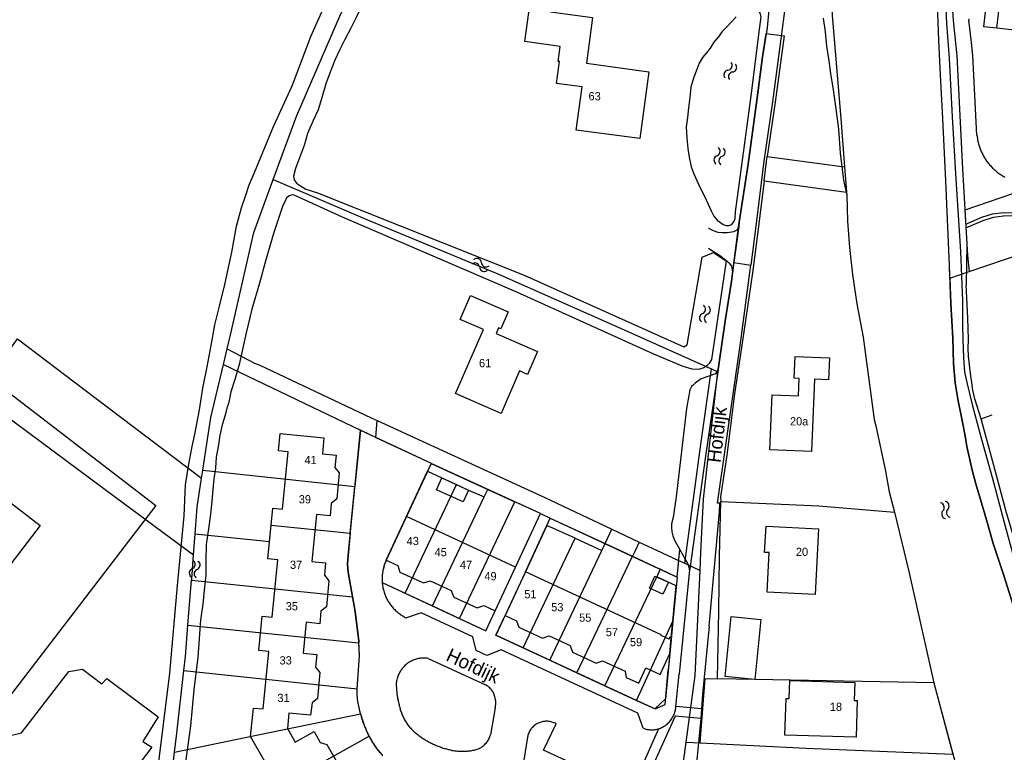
# Model space of a CAD drawing. Extents: x 123992 to 125854, y 449108 to 451911.
# Tile 90 of 175: x 124783 to 124963, y 451134 to 451268. Entities that reach past the tile are written whole.
import ezdxf
from ezdxf.enums import TextEntityAlignment as Align

# ---------------------------------------------------------------- set-up
doc = ezdxf.new("R2010")
doc.units = 0
for name, color, linetype in [('DEFAULT_113', 2, 'CONTINUOUS'), ('DEFAULT_117', 3, 'CONTINUOUS'), ('DEFAULT_21', 8, 'CONTINUOUS'), ('DEFAULT_4', 1, 'CONTINUOUS'), ('DEFAULT_48', 141, 'CONTINUOUS'), ('DEFAULT_7', 5, 'CONTINUOUS'), ('DEFAULT_79', 9, 'CONTINUOUS'), ('DEFAULT_98', 9, 'CONTINUOUS'), ('DEFAULT_99', 9, 'CONTINUOUS'), ('S05_WATER', 141, 'CONTINUOUS')]:
    doc.layers.add(name, color=color, linetype=linetype)

msp = doc.modelspace()

# ---------------------------------------------------------------- linework, layer by layer
at = {"layer": 'DEFAULT_21'}
for points in [[(124829.542, 451238.993), (124833.845, 451250.714), (124841.853, 451269.231), (124849.855, 451284.114), (124858.953, 451297.285), (124878.365, 451317.926), (124886.87, 451326.8), (124896.953, 451335.09)], [(124933.965, 451306.231), (124933.364, 451299.733), (124930.722, 451284.984), (124931.554, 451268.975), (124933.142, 451250.117), (124933.81, 451241.304)], [(124953.04, 451221), (124952.94, 451223.32), (124952.32, 451238.76), (124951.76, 451250.12), (124951.3, 451258.14), (124951.02, 451264.42), (124950.7, 451272.56)], [(124956.498, 451268.361), (124956.519, 451268.162), (124956.524, 451268.111)], [(124956.957, 451264.031), (124956.524, 451268.111)], [(124910.66, 451203.88), (124910.88, 451205.18), (124912.08, 451213.56), (124913.16, 451220.4), (124914.6, 451231.2), (124916.22, 451241.8), (124917.84, 451253.94), (124918.82, 451261.38), (124919.51, 451265.647), (124922.774, 451265.249), (124921.134, 451253.133), (124919.707, 451243.197)], [(124957.209, 451261.664), (124956.957, 451264.031)], [(124957.98, 451247.119), (124957.209, 451261.664)], [(125000, 451248.53), (124998.94, 451248.24), (124994.66, 451246.86), (124990.08, 451245.28), (124984.38, 451243.4), (124981.02, 451242.18), (124966.805, 451237.195), (124955.788, 451233.436), (124956.08, 451228.28), (124956.28, 451225.1), (124956.561, 451222.196)], [(124957.98, 451247.119), (124958.001, 451246.92), (124958.026, 451246.722), (124958.055, 451246.524), (124958.088, 451246.327), (124958.126, 451246.13), (124958.167, 451245.934), (124958.212, 451245.74), (124958.261, 451245.546), (124958.314, 451245.353), (124958.371, 451245.161), (124958.432, 451244.971), (124958.497, 451244.782), (124958.566, 451244.594), (124958.638, 451244.407), (124958.715, 451244.223), (124958.795, 451244.039), (124958.879, 451243.858), (124958.966, 451243.678), (124959.057, 451243.5), (124959.152, 451243.324), (124959.251, 451243.15), (124959.353, 451242.978), (124959.458, 451242.808), (124959.567, 451242.64), (124959.679, 451242.475), (124959.795, 451242.311), (124959.914, 451242.151), (124960.036, 451241.992), (124960.162, 451241.837), (124960.29, 451241.683), (124960.422, 451241.533), (124960.557, 451241.385), (124960.695, 451241.24), (124960.836, 451241.098), (124960.979, 451240.959), (124961.126, 451240.823), (124961.275, 451240.69), (124961.427, 451240.56), (124961.581, 451240.433), (124961.738, 451240.309), (124961.898, 451240.188), (124962.06, 451240.071), (124962.224, 451239.957), (124962.391, 451239.846), (124962.56, 451239.739), (124962.731, 451239.636), (124962.904, 451239.536), (124963.079, 451239.439)], [(124919.138, 451238.733), (124919.574, 451242.268), (124919.707, 451243.197)], [(124919.707, 451243.197), (124933.81, 451241.304)], [(124933.81, 451241.304), (124934.158, 451236.716)], [(124821.131, 451208.07), (124821.8, 451210.876), (124825.998, 451229.34), (124829.542, 451238.993)], [(124829.542, 451238.993), (124846.753, 451231.618), (124870.544, 451221.771), (124892.486, 451212.018), (124908.657, 451204.813)], [(124919.138, 451238.733), (124918.175, 451230.939), (124917.015, 451221.936), (124915.173, 451209.547), (124913.753, 451199.868), (124912.295, 451188.695), (124911.165, 451181.041), (124911.226, 451180.184)], [(124919.138, 451238.733), (124934.158, 451236.716)], [(124934.158, 451236.716), (124934.2, 451236.16), (124934.34, 451231.4), (124934.74, 451226.56), (124935.26, 451221.64), (124936.08, 451216.32), (124937.2, 451210.22), (124939.24, 451195.18), (124939.54, 451194.02), (124941.26, 451185.72), (124941.98, 451182), (124942.902, 451178.243)], [(124727.116, 451213.695), (124743.984, 451234.099), (124760.06, 451222.052), (124780.532, 451206.67), (124782.867, 451209.919), (124796.958, 451199.214), (124816.465, 451184.496)], [(124956.561, 451222.196), (124972.847, 451227.732)], [(124953.04, 451221), (124956.561, 451222.196)], [(124727.007, 451198.561), (124735, 451208.589), (124745.765, 451221.785), (124755.399, 451214.656), (124800.744, 451180.994), (124814.989, 451170.469)], [(124953.04, 451221), (124953.24, 451216.38), (124953.56, 451210.06), (124953.72, 451205.4), (124954.02, 451201.9), (124954.56, 451198.58), (124955.26, 451195), (124955.82, 451192.18), (124956.16, 451190.24), (124956.62, 451188.14), (124957.12, 451185.94), (124957.76, 451183.42), (124958.6, 451180.6), (124959.72, 451176.88), (124960.96, 451172.56), (124962.82, 451166.9), (124964.62, 451161.1), (124966.3, 451155.26), (124968.14, 451148.36), (124970.42, 451139.5), (124971.5, 451135.52), (124973.9, 451125.64), (124974.54, 451123.14), (124975.167, 451120.052)], [(124820.447, 451205.202), (124821.131, 451208.07)], [(124821.131, 451208.07), (124826.1, 451205.48), (124827.06, 451205.08), (124847.42, 451195.48), (124848.527, 451194.971)], [(124816.679, 451185.906), (124818.152, 451195.577), (124820.447, 451205.202)], [(124820.447, 451205.202), (124845.43, 451193.26)], [(124904.631, 451168.943), (124907.515, 451190.197), (124909.509, 451204.416)], [(124908.657, 451204.813), (124909.509, 451204.416)], [(124909.509, 451204.416), (124910.66, 451203.88)], [(124907.448, 451167.637), (124907.602, 451170.968), (124908.077, 451180.613), (124910.66, 451203.88)], [(124848.254, 451191.909), (124848.527, 451194.971)], [(124848.527, 451194.971), (124879.08, 451180.92), (124891.364, 451175.145)], [(124845.43, 451193.26), (124844.424, 451182.978)], [(124848.254, 451191.909), (124847.234, 451192.397), (124845.43, 451193.26)], [(124848.254, 451191.909), (124858.379, 451187.225), (124858.34, 451187.14), (124868.708, 451182.405)], [(124815.281, 451174.299), (124815.652, 451179.162), (124816.465, 451184.496)], [(124816.465, 451184.496), (124816.679, 451185.906)], [(124816.679, 451185.906), (124844.424, 451182.978)], [(124850.16, 451169.5), (124857.709, 451185.78), (124860.32, 451184.54), (124862.992, 451183.306)], [(124843.588, 451174.429), (124844.424, 451182.978)], [(124853.626, 451163.489), (124862.992, 451183.306)], [(124862.992, 451183.306), (124865.17, 451182.3), (124868.056, 451181.037)], [(124858.6, 451161.17), (124868.056, 451181.037)], [(124868.056, 451181.037), (124868.708, 451182.405)], [(124868.708, 451182.405), (124873.632, 451180.155)], [(124863.526, 451158.874), (124873.632, 451180.155)], [(124878.33, 451178.01), (124873.632, 451180.155)], [(124910.644, 451147.833), (124910.88, 451160.165), (124910.97, 451170.172), (124911.226, 451180.184)], [(124911.226, 451180.184), (124929.12, 451179.4), (124942.902, 451178.243)], [(124870.05, 451160.246), (124878.33, 451178.01)], [(124878.33, 451178.01), (124880.1, 451177.17), (124890.114, 451172.512)], [(124942.902, 451178.243), (124945.56, 451167.42), (124950.08, 451147.12)], [(124815.281, 451174.299), (124828.863, 451172.897), (124829.154, 451175.911), (124843.588, 451174.429)], [(124884.639, 451173.496), (124879.489, 451175.852), (124875.56, 451167.38)], [(124814.989, 451170.469), (124815.281, 451174.299)], [(124843.588, 451174.429), (124843.25, 451170.97), (124843.1, 451168.91), (124843.16, 451167.91), (124843.27, 451166.92), (124843.988, 451162.804)], [(124890.114, 451172.512), (124891.364, 451175.145)], [(124891.364, 451175.145), (124896.329, 451172.811)], [(124875.179, 451153.48), (124884.639, 451173.496)], [(124884.639, 451173.496), (124889.521, 451171.263)], [(124889.521, 451171.263), (124890.114, 451172.512)], [(124890.114, 451172.512), (124895.085, 451170.199)], [(124896.329, 451172.811), (124895.515, 451171.102), (124895.085, 451170.199)], [(124896.329, 451172.811), (124899.5, 451171.32), (124903.517, 451169.459)], [(124814.633, 451165.817), (124814.652, 451166.044), (124814.989, 451170.469)], [(124880.012, 451151.232), (124889.521, 451171.263)], [(124884.945, 451148.938), (124895.085, 451170.199)], [(124895.085, 451170.199), (124900.184, 451167.827)], [(124850.16, 451169.5), (124850.079, 451169.317), (124850.003, 451169.132), (124849.93, 451168.946), (124849.863, 451168.758), (124849.8, 451168.568), (124849.741, 451168.377), (124849.687, 451168.184), (124849.638, 451167.99), (124849.593, 451167.795), (124849.553, 451167.599), (124849.517, 451167.403), (124849.486, 451167.205), (124849.46, 451167.007), (124849.439, 451166.808), (124849.422, 451166.608), (124849.411, 451166.409), (124849.404, 451166.209), (124849.401, 451166.009), (124849.404, 451165.809), (124849.411, 451165.609), (124849.42, 451165.45)], [(124903.517, 451169.459), (124903.229, 451166.409)], [(124903.517, 451169.459), (124904.631, 451168.943)], [(124904.631, 451168.943), (124907.448, 451167.637)], [(124875.56, 451167.38), (124870.19, 451155.8), (124875.179, 451153.48)], [(124890.083, 451146.548), (124899.523, 451166.436)], [(124900.184, 451167.827), (124899.523, 451166.436)], [(124902.47, 451158.37), (124903.081, 451164.838), (124899.523, 451166.436)], [(124903.229, 451166.409), (124900.184, 451167.827)], [(124904.922, 451136.292), (124906.561, 451148.437), (124907.448, 451167.637)], [(124813.962, 451157.658), (124814.633, 451165.817)], [(124814.633, 451165.817), (124843.988, 451162.804)], [(124849.42, 451165.45), (124853.626, 451163.489)], [(124853.626, 451163.489), (124858.6, 451161.17)], [(124843.988, 451162.804), (124844.46, 451160.1), (124845.13, 451154.71), (124845.148, 451154.432)], [(124858.6, 451161.17), (124863.526, 451158.874)], [(124863.526, 451158.874), (124868.36, 451156.62), (124870.05, 451160.246)], [(124813.201, 451149.367), (124813.488, 451151.911), (124813.962, 451157.658)], [(124813.962, 451157.658), (124845.148, 451154.432)], [(124895.823, 451143.894), (124902.47, 451158.37)], [(124902.47, 451158.37), (124902.142, 451155.001), (124901.105, 451144.177), (124899.204, 451142.336), (124895.823, 451143.894)], [(124844.882, 451146.001), (124845.3, 451152.02), (124845.148, 451154.432)], [(124875.179, 451153.48), (124880.012, 451151.232)], [(124880.012, 451151.232), (124884.945, 451148.938)], [(124811.505, 451134.423), (124811.906, 451137.891), (124813.201, 451149.367)], [(124813.201, 451149.367), (124844.882, 451146.001)], [(124884.945, 451148.938), (124890.083, 451146.548)], [(124907.436, 451136.166), (124908.382, 451147.879), (124910.644, 451147.833)], [(124950.08, 451147.12), (124917.466, 451147.695), (124910.644, 451147.833)], [(124950.08, 451147.12), (124953.589, 451134.091)], [(124845.457, 451141.441), (124845.193, 451142.564), (124844.99, 451143.7), (124844.869, 451144.847), (124844.882, 451146.001)], [(124890.083, 451146.548), (124895.823, 451143.894)], [(124811.505, 451134.423), (124824.379, 451137.138), (124845.457, 451141.441)], [(124845.457, 451141.441), (124845.508, 451141.248), (124845.561, 451141.055), (124845.617, 451140.863), (124845.674, 451140.671), (124845.733, 451140.48), (124845.795, 451140.29), (124845.858, 451140.1), (124845.924, 451139.911), (124845.991, 451139.723), (124846.061, 451139.535), (124846.132, 451139.349), (124846.206, 451139.163), (124846.281, 451138.977), (124846.359, 451138.793), (124846.438, 451138.609), (124846.52, 451138.427), (124846.55, 451138.36)], [(124846.55, 451138.36), (124846.782, 451137.846), (124847.031, 451137.341)], [(124816.586, 451120.321), (124847.031, 451137.341)], [(124847.031, 451137.341), (124847.124, 451137.164), (124847.219, 451136.988), (124847.316, 451136.813), (124847.415, 451136.639), (124847.517, 451136.467), (124847.62, 451136.296), (124847.726, 451136.126), (124847.834, 451135.958), (124847.944, 451135.791), (124848.056, 451135.625), (124848.169, 451135.46), (124848.285, 451135.297), (124848.403, 451135.136), (124848.523, 451134.976), (124848.645, 451134.817), (124848.769, 451134.66), (124848.895, 451134.505), (124849.022, 451134.351), (124849.152, 451134.198), (124849.283, 451134.047), (124849.416, 451133.898), (124849.517, 451133.788)], [(124902.949, 451124.082), (124904.25, 451131.31), (124904.922, 451136.292)], [(124904.922, 451136.292), (124907.436, 451136.166)], [(124907.436, 451136.166), (124926.792, 451135.198), (124953.589, 451134.091)], [(124810.17, 451122.898), (124811.505, 451134.423)]]:
    msp.add_lwpolyline(points, dxfattribs=at)
at = {"layer": 'DEFAULT_4'}
for points in [[(124984.322, 451276.754), (124982.965, 451276.868), (124982.946, 451274.882), (124986.198, 451274.514), (124985.001, 451263.963), (124976.457, 451264.93), (124976.613, 451266.37), (124970.308, 451267.095), (124970.134, 451265.65), (124961.588, 451266.633), (124962.796, 451277.164), (124964.208, 451277.002), (124964.229, 451279.225), (124965.335, 451279.339), (124964.307, 451289.903), (124972.868, 451290.736), (124973.007, 451289.29), (124979.362, 451289.9), (124979.222, 451291.345), (124987.782, 451292.166), (124988.788, 451281.609), (124983.037, 451281.059), (124983.227, 451279.076), (124984.334, 451279.166)], [(124898.07, 451258.691), (124896.419, 451246.463), (124884.854, 451248.025), (124885.917, 451255.903), (124881.247, 451256.533), (124881.788, 451260.546), (124881.532, 451260.582), (124881.9, 451263.306), (124875.449, 451264.175), (124876.886, 451274.837), (124880.774, 451274.314), (124880.139, 451269.597), (124887.819, 451268.561), (124886.694, 451260.227), (124898.07, 451258.691)], [(124877.773, 451207.602), (124875.955, 451203.42), (124874.488, 451204.058), (124871.112, 451196.302), (124862.811, 451199.916), (124867.904, 451211.615), (124863.649, 451213.465), (124865.543, 451217.822), (124872.421, 451214.833), (124871.082, 451211.752), (124870.661, 451211.935), (124870.207, 451210.89), (124877.773, 451207.602)], [(124750.873, 451192.556), (124744.846, 451197.187), (124750.438, 451204.467), (124751.666, 451203.524), (124757.696, 451211.374), (124772.369, 451200.104), (124775.665, 451204.394), (124808.122, 451179.463), (124777.525, 451139.629), (124776.383, 451140.506), (124773.642, 451136.938), (124756.6, 451150.029)], [(124931.043, 451206.432), (124930.872, 451202.437), (124928.346, 451202.527), (124927.768, 451189.358), (124920.168, 451189.673), (124920.601, 451199.672), (124925.397, 451199.476), (124925.535, 451202.669), (124924.64, 451202.703), (124924.8, 451206.691), (124931.043, 451206.432)], [(124827.97, 451132.75), (124825.41, 451137.33), (124825.9, 451142.5), (124827.68, 451142.33), (124828.71, 451152.81), (124826.93, 451152.99), (124827.53, 451159.25), (124829.31, 451159.07), (124830.35, 451169.58), (124828.56, 451169.76), (124829.45, 451178.97), (124831.23, 451178.79), (124832.259, 451189.25), (124830.47, 451189.44), (124830.8, 451192.64), (124838.79, 451191.81), (124838.5, 451188.94), (124840.99, 451188.68), (124840.76, 451186.43), (124841.56, 451185.46)], [(124786.983, 451175.832), (124777.62, 451163.644), (124764.813, 451173.481), (124774.176, 451185.67), (124786.983, 451175.832)], [(124841.56, 451185.46), (124841.11, 451180.67), (124840.11, 451179.85), (124839.94, 451177.61), (124837.44, 451177.85), (124836.58, 451169.23), (124839.08, 451168.99), (124838.87, 451166.74), (124839.67, 451165.75), (124839.23, 451160.98), (124838.24, 451160.18), (124838.02, 451157.9), (124835.52, 451158.15), (124834.97, 451152.49), (124837.48, 451152.25), (124837.26, 451149.99)], [(124865.17, 451182.3), (124864.17, 451180.13), (124859.32, 451182.37), (124860.32, 451184.54), (124865.17, 451182.3)], [(124853.843, 451177.449), (124850.16, 451169.5)], [(124870.047, 451160.247), (124873.73, 451168.21), (124853.843, 451177.449)], [(124929.06, 451175.25), (124928.44, 451163.26), (124919.7, 451163.67), (124920.07, 451170.87), (124919.22, 451170.91), (124919.48, 451175.7), (124929.06, 451175.25)], [(124850.16, 451169.5), (124852.25, 451168.52), (124852.65, 451167.32), (124856.96, 451165.34), (124858.16, 451165.75), (124862.03, 451163.95), (124862.47, 451162.77), (124866.76, 451160.78), (124867.95, 451161.22), (124870.047, 451160.247)], [(124875.443, 451167.127), (124871.869, 451159.42)], [(124875.56, 451167.38), (124875.443, 451167.127)], [(124900.32, 451155.85), (124875.56, 451167.38)], [(124901.67, 451165.47), (124900.67, 451163.28), (124898.19, 451164.41), (124899.18, 451166.59), (124901.67, 451165.47)], [(124871.869, 451159.42), (124873.96, 451158.44), (124874.38, 451157.26), (124878.67, 451155.26), (124879.87, 451155.69), (124883.73, 451153.89), (124884.16, 451152.71), (124888.46, 451150.69), (124889.66, 451151.13), (124893.754, 451149.227)], [(124917.466, 451147.695), (124911.993, 451148.238), (124913.086, 451159.216), (124918.56, 451158.671), (124917.466, 451147.695)], [(124901.918, 451152.45), (124902.19, 451155.352), (124901.874, 451155.39), (124901.824, 451155.146), (124901.774, 451155.07), (124900.311, 451155.774), (124900.32, 451155.85)], [(124893.754, 451149.227), (124893.97, 451148.087), (124896.264, 451147.041), (124897.555, 451149.846), (124900.158, 451148.652), (124901.918, 451152.45)], [(124837.26, 451149.99), (124838.06, 451148.99), (124837.6, 451144.26), (124836.62, 451143.44), (124836.34, 451141.19), (124832.4, 451141.56), (124832.12, 451138.74), (124833.54, 451136.26), (124837.02, 451138.21), (124838.11, 451136.21), (124839.34, 451135.86), (124841.69, 451131.71)], [(124936.12, 451143.86), (124935.91, 451137.17), (124922.93, 451137.52), (124923.14, 451144.22), (124923.7, 451144.21), (124923.8, 451147.51), (124935.68, 451147.17), (124935.58, 451143.88), (124936.12, 451143.86)]]:
    msp.add_lwpolyline(points, dxfattribs=at)
at = {"layer": 'DEFAULT_48'}
for points in [[(124872.3, 451307.64), (124868.08, 451303.2), (124863, 451297.86), (124860.58, 451294.84), (124858.1, 451291.76), (124856.36, 451289.46), (124854.38, 451286.36), (124852.74, 451283.46), (124850.62, 451280), (124849.4, 451277.62), (124848.22, 451275.22), (124847.08, 451273.14), (124845.76, 451270.88), (124844.74, 451268.72), (124843.62, 451266.52), (124842.6, 451264.56)], [(124964.62, 451161.1), (124962.82, 451166.9), (124960.96, 451172.56), (124959.72, 451176.88), (124958.6, 451180.6), (124957.76, 451183.42), (124957.12, 451185.94), (124956.62, 451188.14), (124956.16, 451190.24), (124955.82, 451192.18), (124955.26, 451195), (124954.56, 451198.58), (124954.02, 451201.9), (124953.72, 451205.4), (124953.56, 451210.06), (124953.24, 451216.38), (124952.94, 451223.32), (124952.32, 451238.76), (124951.76, 451250.12), (124951.3, 451258.14), (124951.02, 451264.42), (124950.7, 451272.56)], [(124807.375, 451122.416), (124810.66, 451148.84), (124812.04, 451164.9), (124813.28, 451177.62), (124813.54, 451183.26), (124814.12, 451187.02), (124814.68, 451189.98), (124815.28, 451192.8), (124816.06, 451196.94), (124816.68, 451200.9), (124817.48, 451204.82), (124818.22, 451208.72), (124818.88, 451212.5), (124819.72, 451215.9), (124820.68, 451219.86), (124821.96, 451225.72), (124822.82, 451230.5), (124823.74, 451233.82), (124824.48, 451235.98), (124825.12, 451238.04), (124826.12, 451240.3), (124829.6, 451248.68), (124832.98, 451256.1), (124836.42, 451265.14), (124839.14, 451271.24)], [(124912.18, 451230.58), (124912.68, 451230.62), (124913.26, 451230.78), (124913.68, 451231.38), (124913.82, 451231.86), (124913.92, 451233.08), (124915.54, 451245.22), (124916.86, 451255.2), (124918.3, 451266.44), (124918.58, 451268.66), (124918.4, 451269.46), (124917.96, 451270.06), (124917.66, 451270.4), (124917.3, 451270.68), (124916.75, 451270.934)], [(124914.04, 451268.72), (124913.24, 451267.88), (124912.26, 451266.82), (124911.5, 451266.02), (124910.72, 451265), (124909.96, 451264.08), (124909.26, 451262.96), (124908.6, 451262.12), (124907.9, 451261.26), (124907.3, 451260.22), (124906.74, 451258.76), (124906.26, 451257.52), (124905.78, 451255.84), (124905.56, 451253.96), (124905.34, 451252.1), (124905.12, 451250.34), (124904.88, 451248.62), (124905, 451246.64), (124905.2, 451244.68), (124905.48, 451243.08), (124905.84, 451241.3), (124906.28, 451240.06), (124906.86, 451238.8), (124907.48, 451237.46), (124908.22, 451235.94), (124908.88, 451234.6), (124909.46, 451233.26), (124909.96, 451232.34), (124910.54, 451231.6), (124911.16, 451231.16), (124911.64, 451230.78), (124912.18, 451230.58)], [(124929.92, 451268.44), (124930.28, 451266), (124930.52, 451263.34), (124930.94, 451260.66), (124931.26, 451258.38), (124931.74, 451255.36), (124932.2, 451251.9), (124932.68, 451248.2), (124933.02, 451243.8), (124933.62, 451238.88), (124934.2, 451236.16), (124934.34, 451231.4), (124934.74, 451226.56), (124935.26, 451221.64), (124936.08, 451216.32), (124937.2, 451210.22)], [(124842.6, 451264.56), (124841.68, 451262.76), (124840.8, 451260.8), (124839.92, 451258.62), (124839.16, 451256.5), (124838.36, 451253.76), (124837.74, 451251.72), (124836.8, 451249.76), (124835.78, 451247.4), (124835.18, 451245.22), (124834.4, 451243.14), (124833.58, 451241.04), (124833.26, 451239.64), (124833.36, 451238.96), (124833.8, 451238.36), (124834.48, 451237.86), (124835.46, 451237.24), (124837.64, 451236.58), (124875.33, 451221.53), (124904.506, 451208.475), (124905.086, 451208.792), (124907.832, 451224.799), (124909.916, 451225.676), (124912.183, 451224.144), (124909.54, 451206.14), (124909.08, 451205.38), (124908.68, 451205), (124908.1, 451204.62), (124907.2, 451204.34), (124905.977, 451204.36), (124904.343, 451204.852), (124899.029, 451207.122), (124873.976, 451218.412), (124842.18, 451232.14), (124833.38, 451236.12)], [(124833.38, 451236.12), (124832.9, 451236.22), (124832.38, 451235.98), (124831.98, 451235.64), (124831.68, 451235.08), (124831.26, 451234.24), (124830.58, 451232.04), (124829.66, 451229.32), (124828.16, 451224.36), (124827.04, 451220.06), (124825.62, 451215.34), (124824.62, 451211.02), (124823.34, 451205.24), (124822.58, 451202.68), (124821.82, 451200.24), (124821.42, 451198.36)], [(124937.2, 451210.22), (124939.24, 451195.18)], [(124813.42, 451131.32), (124814.5, 451139.24), (124815.12, 451145.84), (124815.82, 451151.78), (124816.32, 451158.54), (124816.76, 451161.44), (124817, 451164.04), (124817.3, 451166.78), (124817.3, 451169.38), (124817.38, 451172.36), (124817.6, 451173.98), (124817.82, 451175.66), (124818.16, 451177.92), (124818.4, 451180.26), (124818.56, 451182.42), (124818.78, 451184.34), (124819.04, 451186.3), (124819.18, 451188.3), (124819.62, 451190.58), (124819.84, 451192.34), (124820.36, 451194.48), (124820.94, 451196.48), (124821.254, 451197.711)], [(124821.42, 451198.36), (124821.254, 451197.711)], [(124939.24, 451195.18), (124939.54, 451194.02), (124941.26, 451185.72), (124941.98, 451182)], [(124941.98, 451182), (124942.902, 451178.243)], [(124942.902, 451178.243), (124945.56, 451167.42)], [(124945.56, 451167.42), (124950.08, 451147.12)], [(124950.08, 451147.12), (124954.68, 451130.04), (124956.84, 451123.02), (124957.16, 451121.7), (124958.22, 451114.4), (124959.56, 451106.18), (124960.78, 451098.2)]]:
    msp.add_lwpolyline(points, dxfattribs=at)
at = {"layer": 'DEFAULT_7'}
msp.add_lwpolyline([(124961.588, 451266.633), (124959.226, 451266.9), (124959.914, 451272.963), (124962.28, 451272.687)], dxfattribs=at)
at = {"layer": 'DEFAULT_79'}
for points in [[(124907.698, 451142.362), (124903.046, 451142.776)], [(124907.596, 451140.603), (124902.916, 451140.988), (124898.563, 451131.447)], [(124899.859, 451138.705), (124896.963, 451132.222)]]:
    msp.add_lwpolyline(points, dxfattribs=at)
at = {"layer": 'DEFAULT_98'}
msp.add_lwpolyline([(124958.736, 451195.324), (124960.74, 451196.06)], dxfattribs=at)
at = {"layer": 'DEFAULT_99'}
for points in [[(124923.546, 451348.029), (124925.94, 451339.7), (124926.64, 451337.36), (124927.08, 451334.48), (124927.68, 451331.08), (124928, 451328.8), (124928.08, 451327.22), (124928.18, 451323.22), (124928.12, 451320.12), (124927.9, 451315.1), (124927.4, 451310.1), (124926.76, 451304.36), (124926.1, 451297.64), (124925.2, 451290.12), (124924.12, 451280.26), (124922.88, 451269.76), (124920.64, 451253.2), (124919.08, 451242.34), (124917.68, 451231), (124916.696, 451223.363)], [(124953.02, 451294.02), (124952.7, 451290.86), (124952.42, 451287.24), (124952.2, 451283.56), (124952.1, 451280.76), (124952.02, 451278.2), (124952.1, 451274.16), (124952.44, 451267.56), (124952.92, 451261.12), (124953.46, 451250.44), (124954.12, 451239.06), (124955, 451225.88), (124955.36, 451216.86), (124955.36, 451212.38), (124955.38, 451209.82), (124955.5, 451206.52)], [(124953.24, 451282.26), (124953.16, 451278.42), (124953.18, 451275.08), (124953.42, 451271.74), (124953.66, 451268.04), (124954.28, 451261.6), (124955.36, 451240.98), (124956.08, 451228.28), (124956.141, 451227.31)], [(124919.968, 451269.976), (124919.68, 451266.7), (124918.82, 451261.38), (124917.84, 451253.94), (124916.22, 451241.8), (124914.6, 451231.2), (124914.493, 451230.399)], [(124955.934, 451230.847), (124958.877, 451232.133), (124960.786, 451232.728), (124962.843, 451233.008), (124968.377, 451232.937)], [(124955.971, 451230.188), (124959.139, 451231.512), (124960.972, 451232.111), (124962.832, 451232.351), (124964.309, 451232.419), (124968.426, 451232.352)], [(124908.951, 451230.202), (124909.1, 451230.08), (124909.86, 451229.7), (124910.7, 451229.36), (124911.5, 451229.3), (124912.44, 451229.3), (124913.6, 451229.54), (124914.22, 451229.82), (124914.493, 451230.399)], [(124914.493, 451230.399), (124913.617, 451223.828)], [(124908.951, 451226.48), (124909.24, 451226.28), (124910.21, 451225.65), (124910.96, 451225.16), (124911.84, 451224.5), (124912.44, 451224.06), (124912.78, 451223.72), (124913.16, 451223.16), (124913.28, 451222.6), (124913.368, 451221.963)], [(124956.141, 451227.31), (124956.04, 451219.8)], [(124913.617, 451223.828), (124913.368, 451221.963)], [(124913.617, 451223.828), (124916.696, 451223.363)], [(124914.858, 451209.538), (124916.52, 451222), (124916.696, 451223.363)], [(124913.368, 451221.963), (124913.16, 451220.4), (124912.08, 451213.56), (124910.88, 451205.18), (124910.729, 451204.286)], [(124958.736, 451195.324), (124957.62, 451198.96), (124957.24, 451200.56), (124957.02, 451201.94), (124956.84, 451203.1), (124956.66, 451204.6), (124956.56, 451205.74), (124956.46, 451206.74), (124956.4, 451208.16), (124956.42, 451209.78), (124956.32, 451213.72), (124956.04, 451219.8)], [(124909.12, 451157.431), (124910.983, 451178.349), (124911.069, 451179.883), (124910.614, 451179.886), (124914.858, 451209.538)], [(124955.5, 451206.52), (124955.72, 451203.8), (124956.18, 451201.72), (124957.16, 451197.7), (124958.88, 451191.36), (124960.84, 451184.4), (124963.14, 451175.72), (124965.4, 451167.44), (124967.76, 451158.56), (124970.12, 451149.7), (124972.76, 451139.78), (124974.78, 451131.56), (124976.36, 451125.4), (124976.58, 451124.36), (124976.86, 451123.6), (124977.16, 451123.2), (124982.09, 451119.801)], [(124910.729, 451204.286), (124910.26, 451203.54), (124907.64, 451202.58), (124907.02, 451202.2), (124906.56, 451201.84), (124906.24, 451201.52), (124905.86, 451201.18), (124905.58, 451200.62), (124904.98, 451197.2), (124903.06, 451181.06), (124902.52, 451177.3), (124902.22, 451176.14), (124902.24, 451175.52), (124902.28, 451174.68), (124902.46, 451173.96), (124902.86, 451173.02), (124903.727, 451171.468)], [(124910.729, 451204.286), (124910.66, 451203.88), (124908.46, 451188.48), (124905.549, 451167.922)], [(124981.959, 451121.432), (124980.18, 451122.56), (124979.44, 451122.9), (124978.7, 451123.5), (124978.06, 451124.1), (124977.74, 451124.54), (124977.42, 451125.18), (124976.5, 451128.38), (124972.7, 451143.02), (124970.9, 451150.18), (124966.1, 451168.88), (124964.88, 451173.1), (124963.38, 451178.14), (124960.84, 451187.72), (124959.02, 451194.4), (124958.736, 451195.324)], [(124845.45, 451141.47), (124845.19, 451142.579), (124844.99, 451143.7), (124844.87, 451144.832), (124844.88, 451145.97), (124845.3, 451152.02), (124845.13, 451154.71), (124844.46, 451160.1), (124843.27, 451166.92), (124843.16, 451167.91), (124843.1, 451168.91), (124843.25, 451170.97), (124845.431, 451193.26), (124858.379, 451187.225), (124858.34, 451187.14)], [(124858.34, 451187.14), (124853.843, 451177.449)], [(124870.047, 451160.247), (124878.33, 451178.01), (124858.34, 451187.14)], [(124875.56, 451167.38), (124880.1, 451177.17), (124903.23, 451166.41)], [(124903.23, 451166.41), (124903.727, 451171.468)], [(124905.52, 451168), (124905.24, 451168.76), (124903.727, 451171.468)], [(124850.16, 451169.5), (124850.079, 451169.317), (124850.003, 451169.132), (124849.931, 451168.945), (124849.864, 451168.757), (124849.801, 451168.567), (124849.743, 451168.376), (124849.689, 451168.183), (124849.64, 451167.989), (124849.596, 451167.794), (124849.556, 451167.598), (124849.521, 451167.402), (124849.49, 451167.204), (124849.464, 451167.006), (124849.443, 451166.807), (124849.427, 451166.607), (124849.416, 451166.408), (124849.409, 451166.208), (124849.407, 451166.008), (124849.41, 451165.808), (124849.417, 451165.608), (124849.427, 451165.447)], [(124903.23, 451166.41), (124902.47, 451158.37)], [(124905.52, 451167.72), (124903.647, 451148.669)], [(124905.549, 451167.922), (124905.52, 451168)], [(124905.52, 451167.72), (124905.52, 451168)], [(124905.549, 451167.922), (124905.52, 451167.72)], [(124849.427, 451165.447), (124868.36, 451156.62), (124870.047, 451160.247)], [(124849.427, 451165.447), (124849.443, 451165.248), (124849.464, 451165.049), (124849.49, 451164.85), (124849.521, 451164.653), (124849.558, 451164.456), (124849.599, 451164.261), (124849.646, 451164.066), (124849.697, 451163.873), (124849.754, 451163.681), (124849.815, 451163.491), (124849.881, 451163.302), (124849.952, 451163.115), (124850.028, 451162.93), (124850.109, 451162.747), (124850.194, 451162.566), (124850.284, 451162.387), (124850.378, 451162.211), (124850.477, 451162.037), (124850.581, 451161.866), (124850.688, 451161.698), (124850.801, 451161.532), (124850.917, 451161.369), (124851.037, 451161.21), (124851.162, 451161.053), (124851.291, 451160.9), (124851.423, 451160.75), (124851.559, 451160.604), (124851.699, 451160.461), (124851.843, 451160.322), (124851.99, 451160.186), (124852.141, 451160.055), (124852.295, 451159.927), (124852.452, 451159.804), (124852.612, 451159.684), (124852.776, 451159.569), (124852.942, 451159.458), (124853.111, 451159.351), (124853.283, 451159.248), (124853.457, 451159.15), (124853.634, 451159.057), (124853.813, 451158.968), (124853.83, 451158.96)], [(124897.04, 451138.8), (124896.11, 451141.56), (124871.15, 451153.1), (124868.54, 451152.1), (124866.59, 451153.03), (124865.96, 451155.48), (124856.51, 451159.91), (124853.83, 451158.96)], [(124895.828, 451143.897), (124870.19, 451155.8), (124871.869, 451159.42)], [(124902.19, 451155.352), (124902.47, 451158.37)], [(124909.12, 451157.431), (124907.897, 451145.039), (124907.698, 451142.362)], [(124901.918, 451152.45), (124901.644, 451149.457)], [(124857.8, 451151.57), (124857.602, 451151.596), (124857.402, 451151.614), (124857.203, 451151.624), (124857.003, 451151.626), (124856.803, 451151.62), (124856.603, 451151.607), (124856.405, 451151.585), (124856.207, 451151.556), (124856.01, 451151.519), (124855.815, 451151.475), (124855.622, 451151.422), (124855.431, 451151.363), (124855.243, 451151.295), (124855.057, 451151.221), (124854.875, 451151.139), (124854.696, 451151.05), (124854.521, 451150.954), (124854.349, 451150.851), (124854.182, 451150.741), (124854.019, 451150.625), (124853.861, 451150.503), (124853.707, 451150.374), (124853.559, 451150.24), (124853.417, 451150.1), (124853.28, 451149.954), (124853.148, 451149.803), (124853.023, 451149.647), (124852.904, 451149.487), (124852.792, 451149.321), (124852.686, 451149.152), (124852.587, 451148.978), (124852.494, 451148.8), (124852.409, 451148.619), (124852.331, 451148.435), (124852.26, 451148.248), (124852.197, 451148.059), (124852.141, 451147.867), (124852.093, 451147.672), (124852.053, 451147.477), (124852.02, 451147.279), (124851.995, 451147.081), (124851.98, 451146.91)], [(124857.8, 451151.57), (124868.148, 451146.809)], [(124778.111, 451140.392), (124781.82, 451137.562), (124783.573, 451137.972), (124792.232, 451149.165), (124794.713, 451149.604), (124798.236, 451146.911), (124799.14, 451147.905), (124808.553, 451140.875), (124805.713, 451136.392), (124807.392, 451135.346), (124804.258, 451131.272), (124805.872, 451130.101), (124802.629, 451126.032), (124804.266, 451124.939), (124803.32, 451123.716)], [(124895.828, 451143.897), (124899.25, 451142.34), (124901.06, 451143.15), (124901.644, 451149.457)], [(124903.046, 451142.776), (124903.647, 451148.669)], [(124851.98, 451146.91), (124851.985, 451146.71), (124851.992, 451146.51), (124852.002, 451146.31), (124852.014, 451146.111), (124852.028, 451145.911), (124852.045, 451145.712), (124852.065, 451145.513), (124852.087, 451145.314), (124852.111, 451145.116), (124852.138, 451144.917), (124852.167, 451144.72), (124852.199, 451144.522), (124852.232, 451144.325), (124852.269, 451144.128), (124852.308, 451143.932), (124852.349, 451143.736), (124852.392, 451143.541), (124852.438, 451143.347), (124852.487, 451143.153), (124852.49, 451143.14)], [(124868.148, 451146.809), (124868.19, 451146.79)], [(124869.18, 451146.02), (124869.048, 451146.17), (124868.905, 451146.31), (124868.753, 451146.44), (124868.593, 451146.559), (124868.424, 451146.667), (124868.248, 451146.762), (124868.19, 451146.79)], [(124869.18, 451146.02), (124869.542, 451145.508), (124869.83, 451144.95)], [(124870.045, 451142.54), (124870.086, 451142.736), (124870.117, 451142.933), (124870.137, 451143.132), (124870.147, 451143.332), (124870.147, 451143.532), (124870.136, 451143.732), (124870.114, 451143.93), (124870.082, 451144.128), (124870.041, 451144.323), (124869.988, 451144.517), (124869.926, 451144.707), (124869.854, 451144.893), (124869.83, 451144.95)], [(124852.49, 451143.14), (124852.529, 451142.944), (124852.572, 451142.749), (124852.62, 451142.554), (124852.671, 451142.361), (124852.728, 451142.169), (124852.788, 451141.979), (124852.853, 451141.789), (124852.921, 451141.601), (124852.994, 451141.415), (124853.071, 451141.231), (124853.153, 451141.048), (124853.238, 451140.867), (124853.327, 451140.688), (124853.42, 451140.511), (124853.517, 451140.336), (124853.618, 451140.164), (124853.723, 451139.993), (124853.832, 451139.825), (124853.944, 451139.66), (124854.06, 451139.497), (124854.18, 451139.336), (124854.303, 451139.179), (124854.429, 451139.024), (124854.559, 451138.872), (124854.692, 451138.723), (124854.829, 451138.577), (124854.969, 451138.434), (124855.112, 451138.294), (124855.19, 451138.22)], [(124845.45, 451141.47), (124845.501, 451141.277), (124845.554, 451141.084), (124845.609, 451140.891), (124845.666, 451140.7), (124845.725, 451140.509), (124845.786, 451140.318), (124845.849, 451140.128), (124845.914, 451139.939), (124845.981, 451139.751), (124846.05, 451139.563), (124846.122, 451139.376), (124846.195, 451139.19), (124846.27, 451139.005), (124846.347, 451138.82), (124846.426, 451138.637), (124846.507, 451138.454), (124846.55, 451138.36)], [(124870.045, 451142.54), (124869.19, 451137.63)], [(124899.859, 451138.705), (124900.048, 451138.771), (124900.233, 451138.846), (124900.416, 451138.928), (124900.594, 451139.018), (124900.768, 451139.116), (124900.938, 451139.222), (124901.104, 451139.334), (124901.264, 451139.454), (124901.419, 451139.58), (124901.568, 451139.713), (124901.712, 451139.853), (124901.849, 451139.998), (124901.98, 451140.149), (124902.104, 451140.306), (124902.221, 451140.468), (124902.331, 451140.635), (124902.434, 451140.807), (124902.529, 451140.983), (124902.617, 451141.162), (124902.696, 451141.346), (124902.768, 451141.533), (124902.831, 451141.722), (124902.887, 451141.914), (124902.933, 451142.109), (124902.972, 451142.305), (124903.002, 451142.503), (124903.009, 451142.564)], [(124903.009, 451142.564), (124903.046, 451142.776)], [(124907.698, 451142.362), (124907.596, 451140.603)], [(124878.05, 451139.81), (124877.868, 451139.727), (124877.691, 451139.634), (124877.52, 451139.531), (124877.354, 451139.419), (124877.195, 451139.298), (124877.042, 451139.168), (124876.897, 451139.031), (124876.76, 451138.885), (124876.67, 451138.78)], [(124881.15, 451139.64), (124880.972, 451139.732), (124880.79, 451139.813), (124880.603, 451139.884), (124880.412, 451139.945), (124880.219, 451139.995), (124880.022, 451140.034), (124879.824, 451140.062), (124879.625, 451140.079), (124879.425, 451140.084), (124879.225, 451140.079), (124879.026, 451140.062), (124878.828, 451140.034), (124878.632, 451139.996), (124878.438, 451139.946), (124878.248, 451139.885), (124878.061, 451139.814), (124878.05, 451139.81)], [(124894.77, 451127.47), (124878.89, 451134.83), (124881.15, 451139.64)], [(124907.596, 451140.603), (124906.417, 451128.667)], [(124846.55, 451138.36), (124846.63, 451138.177), (124846.713, 451137.995), (124846.797, 451137.813), (124846.884, 451137.633), (124846.974, 451137.454), (124847.065, 451137.276), (124847.158, 451137.1), (124847.254, 451136.924), (124847.352, 451136.75), (124847.452, 451136.576), (124847.554, 451136.404), (124847.659, 451136.234), (124847.765, 451136.064), (124847.873, 451135.896), (124847.984, 451135.73), (124848.097, 451135.564), (124848.211, 451135.401), (124848.328, 451135.238), (124848.446, 451135.077), (124848.567, 451134.918), (124848.69, 451134.76), (124848.814, 451134.603), (124848.941, 451134.448), (124849.069, 451134.295)], [(124855.19, 451138.22), (124855.342, 451138.09), (124855.495, 451137.961), (124855.65, 451137.835), (124855.807, 451137.711), (124855.965, 451137.588), (124856.125, 451137.468), (124856.286, 451137.35), (124856.449, 451137.234), (124856.614, 451137.12), (124856.78, 451137.009), (124856.947, 451136.899), (124857.116, 451136.792), (124857.286, 451136.687), (124857.458, 451136.585), (124857.631, 451136.484), (124857.805, 451136.386), (124857.981, 451136.29), (124858.157, 451136.197), (124858.335, 451136.105), (124858.515, 451136.017), (124858.695, 451135.93), (124858.876, 451135.846), (124859.059, 451135.764), (124859.243, 451135.685), (124859.427, 451135.608), (124859.613, 451135.534), (124859.799, 451135.462), (124859.987, 451135.392), (124860.175, 451135.325), (124860.365, 451135.26), (124860.555, 451135.198), (124860.746, 451135.139), (124860.937, 451135.081), (124861.13, 451135.027), (124861.323, 451134.975), (124861.517, 451134.925), (124861.62, 451134.9)], [(124876.67, 451138.78), (124876.548, 451138.622), (124876.435, 451138.457), (124876.333, 451138.285), (124876.241, 451138.107), (124876.16, 451137.924), (124876.09, 451137.737), (124876.032, 451137.545), (124875.986, 451137.351), (124875.96, 451137.208)], [(124897.04, 451138.8), (124897.229, 451138.734), (124897.421, 451138.677), (124897.615, 451138.629), (124897.811, 451138.59), (124898.008, 451138.559), (124898.207, 451138.537), (124898.407, 451138.524), (124898.607, 451138.521), (124898.807, 451138.526), (124899.006, 451138.54), (124899.205, 451138.563), (124899.402, 451138.595), (124899.598, 451138.636), (124899.792, 451138.686), (124899.859, 451138.705)], [(124866.56, 451134.91), (124866.75, 451134.973), (124866.936, 451135.047), (124867.118, 451135.129), (124867.296, 451135.221), (124867.468, 451135.321), (124867.636, 451135.431), (124867.798, 451135.548), (124867.953, 451135.674), (124868.102, 451135.808), (124868.243, 451135.949), (124868.378, 451136.097), (124868.504, 451136.252), (124868.623, 451136.413), (124868.733, 451136.58), (124868.834, 451136.752), (124868.927, 451136.93), (124869.01, 451137.112), (124869.084, 451137.297), (124869.148, 451137.487), (124869.19, 451137.63)], [(124875.96, 451137.208), (124874.403, 451127.604)], [(124861.62, 451134.9), (124861.814, 451134.853), (124862.01, 451134.811), (124862.206, 451134.772), (124862.403, 451134.737), (124862.601, 451134.706), (124862.799, 451134.678), (124862.997, 451134.655), (124863.196, 451134.636), (124863.396, 451134.621), (124863.595, 451134.609), (124863.795, 451134.602), (124863.995, 451134.598), (124864.195, 451134.599), (124864.395, 451134.603), (124864.595, 451134.612), (124864.795, 451134.624), (124864.994, 451134.64), (124865.193, 451134.661), (124865.391, 451134.685), (124865.589, 451134.713), (124865.787, 451134.745), (124865.984, 451134.781), (124866.18, 451134.821), (124866.375, 451134.865), (124866.56, 451134.91)]]:
    msp.add_lwpolyline(points, dxfattribs=at)
at = {"layer": 'S05_WATER'}
for points in [[(124912.533, 451258.977), (124912.727, 451259.022), (124912.906, 451259.111), (124913.058, 451259.239), (124913.177, 451259.4), (124913.255, 451259.584), (124913.288, 451259.78), (124913.274, 451259.979), (124913.214, 451260.17), (124913.111, 451260.341), (124913.088, 451260.37)], [(124913.369, 451258.643), (124913.563, 451258.689), (124913.742, 451258.778), (124913.895, 451258.906), (124914.013, 451259.067), (124914.091, 451259.251), (124914.124, 451259.447), (124914.11, 451259.646), (124914.05, 451259.837), (124913.948, 451260.008), (124913.924, 451260.037)], [(124912.533, 451258.977), (124912.339, 451258.931), (124912.16, 451258.842), (124912.007, 451258.714), (124911.889, 451258.553), (124911.811, 451258.369), (124911.778, 451258.173), (124911.792, 451257.974), (124911.852, 451257.783), (124911.954, 451257.612), (124911.978, 451257.583)], [(124913.369, 451258.643), (124913.175, 451258.598), (124912.996, 451258.509), (124912.844, 451258.381), (124912.725, 451258.22), (124912.647, 451258.036), (124912.614, 451257.84), (124912.628, 451257.641), (124912.688, 451257.45), (124912.791, 451257.279), (124912.814, 451257.25)], [(124910.545, 451243.355), (124910.725, 451243.442), (124910.879, 451243.569), (124910.999, 451243.729), (124911.078, 451243.912), (124911.113, 451244.108), (124911.101, 451244.307), (124911.043, 451244.498), (124910.942, 451244.67), (124910.804, 451244.814), (124910.775, 451244.837)], [(124911.435, 451243.217), (124911.614, 451243.305), (124911.768, 451243.432), (124911.888, 451243.591), (124911.968, 451243.774), (124912.003, 451243.97), (124911.991, 451244.17), (124911.933, 451244.36), (124911.832, 451244.533), (124911.693, 451244.676), (124911.664, 451244.7)], [(124910.545, 451243.355), (124910.366, 451243.267), (124910.212, 451243.14), (124910.092, 451242.981), (124910.012, 451242.798), (124909.977, 451242.602), (124909.989, 451242.402), (124910.047, 451242.212), (124910.148, 451242.039), (124910.287, 451241.896), (124910.316, 451241.872)], [(124911.435, 451243.217), (124911.255, 451243.13), (124911.101, 451243.003), (124910.981, 451242.843), (124910.902, 451242.66), (124910.867, 451242.464), (124910.879, 451242.265), (124910.937, 451242.074), (124911.038, 451241.902), (124911.176, 451241.758), (124911.205, 451241.735)], [(124867.533, 451223.815), (124867.493, 451224.01), (124867.409, 451224.191), (124867.284, 451224.347), (124867.127, 451224.469), (124866.945, 451224.552), (124866.749, 451224.59), (124866.55, 451224.581), (124866.358, 451224.527), (124866.184, 451224.428), (124866.155, 451224.406)], [(124867.179, 451222.987), (124867.139, 451223.183), (124867.054, 451223.364), (124866.93, 451223.52), (124866.772, 451223.642), (124866.591, 451223.725), (124866.395, 451223.763), (124866.195, 451223.754), (124866.003, 451223.699), (124865.83, 451223.601), (124865.8, 451223.578)], [(124867.179, 451222.987), (124867.219, 451222.792), (124867.303, 451222.611), (124867.428, 451222.455), (124867.585, 451222.333), (124867.767, 451222.25), (124867.963, 451222.212), (124868.162, 451222.221), (124868.354, 451222.275), (124868.528, 451222.374), (124868.557, 451222.396)], [(124867.533, 451223.815), (124867.573, 451223.619), (124867.658, 451223.438), (124867.782, 451223.282), (124867.94, 451223.16), (124868.121, 451223.077), (124868.317, 451223.039), (124868.517, 451223.048), (124868.709, 451223.103), (124868.882, 451223.201), (124868.912, 451223.224)], [(124907.876, 451214.522), (124908.055, 451214.612), (124908.207, 451214.741), (124908.325, 451214.902), (124908.403, 451215.086), (124908.435, 451215.282), (124908.421, 451215.481), (124908.361, 451215.672), (124908.258, 451215.843), (124908.118, 451215.985), (124908.088, 451216.007)], [(124908.768, 451214.396), (124908.946, 451214.485), (124909.098, 451214.614), (124909.216, 451214.775), (124909.294, 451214.959), (124909.326, 451215.156), (124909.312, 451215.355), (124909.252, 451215.545), (124909.149, 451215.716), (124909.009, 451215.858), (124908.979, 451215.881)], [(124907.876, 451214.522), (124907.698, 451214.433), (124907.546, 451214.304), (124907.428, 451214.143), (124907.35, 451213.959), (124907.318, 451213.762), (124907.332, 451213.563), (124907.392, 451213.373), (124907.495, 451213.202), (124907.635, 451213.06), (124907.665, 451213.037)], [(124908.768, 451214.396), (124908.589, 451214.306), (124908.437, 451214.177), (124908.319, 451214.016), (124908.241, 451213.832), (124908.209, 451213.636), (124908.223, 451213.437), (124908.283, 451213.246), (124908.386, 451213.075), (124908.526, 451212.933), (124908.556, 451212.911)], [(124951.781, 451178.521), (124951.904, 451178.678), (124951.986, 451178.86), (124952.024, 451179.056), (124952.015, 451179.256), (124951.96, 451179.447), (124951.861, 451179.621), (124951.725, 451179.767), (124951.559, 451179.877), (124951.371, 451179.945), (124951.335, 451179.953)], [(124952.641, 451178.789), (124952.763, 451178.947), (124952.845, 451179.128), (124952.883, 451179.324), (124952.874, 451179.524), (124952.819, 451179.715), (124952.72, 451179.889), (124952.584, 451180.035), (124952.418, 451180.145), (124952.23, 451180.213), (124952.194, 451180.221)], [(124951.781, 451178.521), (124951.659, 451178.363), (124951.577, 451178.182), (124951.539, 451177.986), (124951.548, 451177.786), (124951.603, 451177.595), (124951.702, 451177.421), (124951.838, 451177.275), (124952.004, 451177.165), (124952.192, 451177.097), (124952.228, 451177.089)], [(124952.641, 451178.789), (124952.518, 451178.632), (124952.436, 451178.45), (124952.398, 451178.254), (124952.407, 451178.054), (124952.462, 451177.863), (124952.561, 451177.689), (124952.697, 451177.543), (124952.863, 451177.433), (124953.051, 451177.365), (124953.087, 451177.357)], [(124814.748, 451167.93), (124814.924, 451168.023), (124815.075, 451168.154), (124815.19, 451168.317), (124815.265, 451168.502), (124815.294, 451168.699), (124815.276, 451168.898), (124815.213, 451169.087), (124815.107, 451169.256), (124814.965, 451169.396), (124814.935, 451169.418)], [(124815.64, 451167.818), (124815.817, 451167.91), (124815.968, 451168.042), (124816.083, 451168.204), (124816.158, 451168.389), (124816.187, 451168.587), (124816.169, 451168.785), (124816.106, 451168.975), (124816, 451169.144), (124815.858, 451169.284), (124815.828, 451169.306)], [(124814.748, 451167.93), (124814.571, 451167.838), (124814.42, 451167.706), (124814.305, 451167.544), (124814.23, 451167.359), (124814.201, 451167.161), (124814.219, 451166.963), (124814.282, 451166.773), (124814.388, 451166.604), (124814.53, 451166.464), (124814.56, 451166.442)], [(124815.64, 451167.818), (124815.464, 451167.725), (124815.313, 451167.594), (124815.198, 451167.431), (124815.123, 451167.246), (124815.094, 451167.049), (124815.112, 451166.85), (124815.175, 451166.661), (124815.281, 451166.492), (124815.423, 451166.352), (124815.453, 451166.33)]]:
    msp.add_lwpolyline(points, dxfattribs=at)

# ---------------------------------------------------------------- texts
at = {"layer": 'DEFAULT_113'}
for s, p in [('63', (124888.195, 451254.214)), ('61', (124868.205, 451205.475)), ('20a', (124925.524, 451194.852)), ('41', (124836.346, 451187.797)), ('39', (124835.309, 451180.622)), ('43', (124854.991, 451173.004)), ('45', (124860.094, 451170.964)), ('20', (124926.041, 451171.017)), ('37', (124833.715, 451168.664)), ('47', (124864.718, 451168.652)), ('49', (124869.187, 451166.577)), ('51', (124876.471, 451163.288)), ('35', (124832.918, 451161.091)), ('53', (124881.379, 451160.919)), ('55', (124886.481, 451159.006)), ('57', (124891.344, 451156.375)), ('59', (124895.753, 451154.544)), ('33', (124831.802, 451151.206)), ('31', (124831.403, 451144.35)), ('18', (124932.23, 451142.721))]:
    msp.add_text(s, height=1.5, dxfattribs=at).set_placement(p, align=Align.MIDDLE_CENTER)
at = {"layer": 'DEFAULT_117'}
for rotation, p in [(83.39397, (124910.521, 451192.417)), (334.84463, (124866.032, 451150.214))]:
    msp.add_text('Hofdijk', height=2.5, rotation=rotation, dxfattribs=at).set_placement(p, align=Align.MIDDLE_CENTER)

doc.saveas('drawing.dxf')
